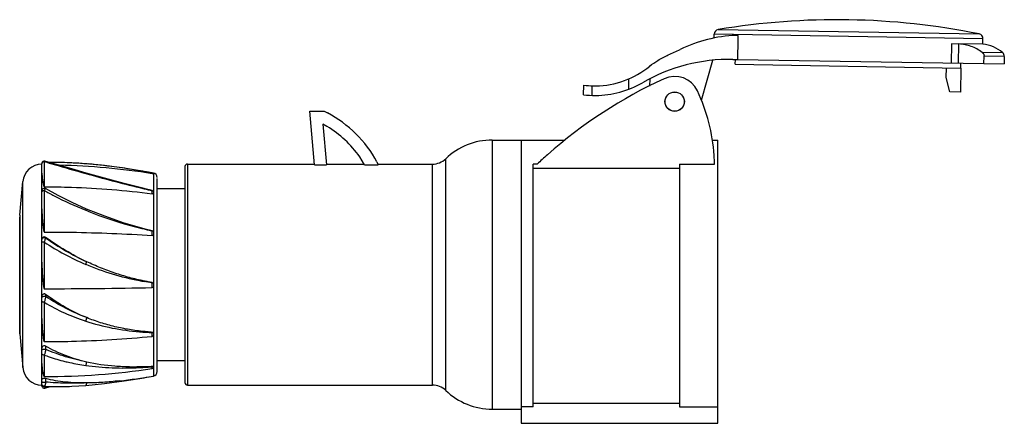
# Model space of a CAD drawing. Header units: millimetres. Extents: x 679 to 884, y 138 to 222.
import ezdxf

# ---------------------------------------------------------------- set-up
doc = ezdxf.new("R2010")
doc.units = ezdxf.units.MM
doc.header["$LTSCALE"] = 30.734
doc.layers.get('0').update_dxf_attribs({"linetype": 'CONTINUOUS'})

msp = doc.modelspace()

# ---------------------------------------------------------------- linework, layer by layer
at = {"color": 7, "linetype": 'Continuous'}
for p, q in [((824.83, 220.09), (879.19, 219.18)), ((823.99, 218.32), (824, 219.12)), ((879.99, 218.18), (824, 219.12)), ((829.02, 218.87), (828.53, 218.88)), ((828.93, 213.86), (829, 217.95)), ((829, 217.95), (829.02, 218.87)), ((879.97, 217.02), (879.99, 218.18)), ((873.42, 217.13), (873.35, 213.13)), ((879.97, 217.02), (873.42, 217.13)), ((874.88, 213.1), (874.95, 217.1)), ((823.68, 213.68), (821.3, 205.35)), ((827.89, 213.89), (828.93, 213.86)), ((828.39, 212.88), (828.41, 213.87)), ((828.93, 213.87), (884.4, 212.94)), ((884.09, 215.27), (879.83, 215.34)), ((880.19, 213.01), (880.22, 214.57)), ((884.43, 214.5), (880.22, 214.57)), ((884.43, 214.5), (884.4, 212.94)), ((828.39, 212.88), (875.39, 212.09)), ((872.35, 210.14), (872.39, 212.14)), ((875.39, 212.09), (875.3, 207.09)), ((875.39, 212.09), (875.4, 213.09)), ((806.18, 209.82), (806.14, 207.65)), ((810.59, 209.85), (810.56, 208.34)), ((873.11, 207.13), (872.35, 210.14)), ((796.78, 206.51), (796.82, 208.52)), ((798.56, 206.38), (798.6, 208.38)), ((875.3, 207.09), (873.11, 207.13)), ((740.74, 191.95), (739.77, 203.09)), ((739.77, 203.09), (742.77, 203.09)), ((742.77, 203.09), (743.45, 202.74)), ((742.51, 200.41), (743.25, 191.95)), ((743.35, 199.93), (742.51, 200.41)), ((777.77, 197.09), (777.77, 141.09)), ((777.77, 197.09), (792.91, 197.09)), ((783.77, 197.09), (783.77, 138.14)), ((823.57, 197.09), (824.77, 197.09)), ((824.77, 138.14), (824.77, 197.09)), ((751.15, 191.95), (750.18, 193.58)), ((768.09, 144.98), (768.09, 193.2)), ((683.96, 145.97), (683.96, 192.22)), ((684.46, 192.61), (684.46, 187.37)), ((693.09, 192.16), (693.1, 192.16)), ((705.25, 190.55), (701.11, 191.22)), ((713.77, 191.59), (713.77, 146.59)), ((714.27, 192.09), (714.27, 146.09)), ((714.27, 192.09), (740.73, 192.09)), ((740.74, 191.95), (743.25, 191.95)), ((743.24, 192.09), (751.07, 192.09)), ((751.15, 191.95), (754.04, 191.95)), ((753.76, 192.53), (754.04, 191.95)), ((753.98, 192.09), (765.32, 192.09)), ((765.32, 146.09), (765.32, 192.09)), ((786.27, 141.56), (786.27, 192.07)), ((787.12, 192.07), (786.27, 192.07)), ((786.27, 191.27), (816.78, 191.27)), ((816.78, 192.07), (824.07, 192.07)), ((816.78, 192.07), (816.78, 141.56)), ((705.19, 190.56), (705.25, 190.55)), ((705.77, 190.46), (705.25, 190.55)), ((705.25, 190.55), (705.25, 190.55)), ((706.94, 190.25), (705.77, 190.46)), ((706.94, 190.25), (706.94, 190.25)), ((706.94, 190.25), (707.18, 190.2)), ((707.18, 190.22), (707.18, 190.07)), ((707.18, 190.05), (707.18, 147.96)), ((707.97, 148.9), (707.97, 189.12)), ((679.36, 181.43), (679.99, 188.45)), ((679.99, 149.73), (679.99, 188.45)), ((707.97, 186.99), (713.77, 186.99)), ((684.46, 186.57), (684.46, 177.95)), ((679.36, 181.43), (679.34, 181.07)), ((679.34, 157.21), (679.34, 181.07)), ((679.36, 181.43), (679.36, 156.75)), ((684.74, 176.83), (684.74, 176.74)), ((684.46, 175.85), (684.46, 166.15)), ((684.74, 164.97), (684.74, 164.53)), ((684.46, 163.33), (684.46, 155.14)), ((679.36, 156.75), (679.34, 157.11)), ((679.36, 156.75), (679.99, 149.73)), ((684.74, 154.21), (684.74, 153.54)), ((684.46, 152.34), (684.46, 147.86)), ((706.94, 149.93), (707.18, 149.95)), ((707.18, 149.95), (706.94, 149.94)), ((707.97, 151.19), (713.77, 151.19)), ((684.46, 145.84), (684.46, 145.73)), ((684.46, 145.73), (689.74, 145.83)), ((684.6, 145.48), (685.5, 145.75)), ((684.74, 147.43), (684.74, 146.72)), ((693.1, 146.03), (696.98, 146.41)), ((714.27, 146.09), (765.32, 146.09)), ((786.27, 141.56), (783.77, 141.56)), ((816.78, 142.26), (786.27, 142.26)), ((816.78, 141.56), (824.77, 141.56)), ((777.77, 141.09), (783.77, 141.09)), ((783.77, 138.14), (824.77, 138.14))]:
    msp.add_line(p, q, dxfattribs=at)
for points in [[(684.6, 192.7), (684.5, 192.71), (684.34, 192.7), (684.19, 192.64), (684.06, 192.53), (683.98, 192.38), (683.96, 192.22)], [(693.21, 190.2), (690.19, 191.07), (687.2, 191.94), (684.6, 192.7)], [(693.1, 192.16), (691.67, 192.26), (690.17, 192.34), (689.74, 192.35)], [(701.11, 191.22), (696.98, 191.77), (693.1, 192.16)], [(705.26, 186.98), (701.13, 188.03), (697.03, 189.13), (693.21, 190.2)], [(684.7, 186.99), (684.66, 187.01), (684.5, 187.05), (684.34, 187.04), (684.19, 186.97), (684.06, 186.86), (683.98, 186.72), (683.96, 186.55)], [(693.28, 182.74), (690.28, 184.09), (687.35, 185.55), (684.7, 186.99)], [(706.94, 186.57), (706.41, 186.7), (705.77, 186.85), (705.26, 186.98)], [(705.26, 178.63), (701.13, 179.82), (697.06, 181.22), (693.28, 182.74)], [(706.94, 178.22), (706.41, 178.34), (705.77, 178.5), (705.26, 178.63)], [(705.25, 147.63), (705.77, 147.72), (706.74, 147.9)], [(683.96, 145.97), (683.98, 145.8), (684.06, 145.66), (684.19, 145.55), (684.34, 145.48), (684.5, 145.47), (684.6, 145.48)], [(689.74, 145.83), (690.17, 145.85), (691.67, 145.93), (693.1, 146.03)], [(696.98, 146.41), (701.11, 146.96), (705.25, 147.63)]]:
    msp.add_lwpolyline(points, dxfattribs=at)
for radius in [2.02, 2]:
    msp.add_circle((815.77, 205.09), radius, dxfattribs=at)
for centre, radius, start, end in [((849.53, 72.14), 150, 78.5981, 99.4784), ((825, 219.11), 1, 99.4784, 179.0383), ((829.87, 189.04), 29.87, 92.5753, 115.656), ((878.99, 218.2), 1, 359.0383, 78.5981), ((879.44, 210.04), 7, 48.3546, 85.6885), ((827.28, 177.39), 36.5, 89.0383, 119.9001), ((883.43, 214.52), 1, 359.0383, 48.3546), ((799.12, 226.37), 18, 270.6167, 309.4779), ((855.42, 119.04), 100, 114.7396, 131.4007), ((815.77, 205.09), 5.25, 24.9569, 114.7396), ((799.12, 226.39), 18.02, 262.6652, 269.0352), ((799.12, 226.36), 17.98, 269.0378, 270.6174), ((799.12, 226.37), 20, 270.4979, 299.9001), ((786.08, 191.27), 38, 3.9358, 24.9569), ((799.2, 227.94), 21.57, 263.5595, 270.2356), ((731.77, 180.64), 25, 28.4006, 62.1395), ((731.77, 180.64), 22.5, 35.1126, 59.0163), ((777.77, 183.09), 14, 90, 133.7654), ((765.32, 196.09), 4, 270, 313.7498), ((849.58, 125.66), 91.17, 131.4007, 133.2472), ((797.04, 191.72), 27.03, 0.7353, 4.5796), ((683.97, 188.09), 4, 90.1755, 174.8881), ((684.39, 51.57), 140.89, 87.8216, 89.5467), ((684.39, 50.77), 141.13, 80.8072, 88.6777), ((686.91, 118.08), 74.32, 87.5089, 87.819), ((686.54, 110.15), 82.26, 85.4363, 87.4913), ((685.65, 97.85), 94.6, 85.1297, 85.4878), ((684.79, 88.1), 104.39, 83.3929, 85.1167), ((682.85, 70.65), 121.94, 82.6574, 83.4302), ((681.06, 56.69), 136.02, 81.684, 82.6622), ((678.84, 41.32), 151.55, 80.9424, 81.6948), ((676.63, 27.28), 165.76, 80.3963, 80.9497), ((714.27, 191.59), 0.5, 90, 180.0023), ((675.02, 17.72), 175.45, 80.1, 80.4007), ((684.39, 52.09), 140, 80.6315, 80.8129), ((700.32, 190.35), 6.62, 357.7878, 359.1606), ((707.02, 189.29), 0.948, 0, 80.6315), ((762.02, 426.9), 246.56, 256.4561, 256.6872), ((607.15, 186.89), 99.79, 359.4413, 359.8146), ((729.85, 286.63), 102.65, 257.1008, 257.2367), ((723.59, 256.64), 80.17, 256.0656, 256.7769), ((716.79, 222.05), 55.5, 234.7251, 244.9541), ((489.48, 178.68), 217.45, 359.6226, 359.8775), ((722.37, 244.17), 67.74, 256.8303, 257.0362), ((720.51, 242.16), 65.37, 258.0188, 258.2314), ((714.5, 221.55), 54.69, 236.6819, 246.954), ((714.37, 221.34), 54.44, 246.9862, 259.3188), ((684.41, 1250.75), 1084.6, 270.00268, 271.19013), ((714.47, 221.78), 54.89, 259.3054, 260.3298), ((716.78, 222.15), 55.61, 258.039, 260.0556), ((465.25, 167.89), 241.69, 359.6427, 359.8858), ((717.68, 225.98), 59.54, 259.6105, 259.8424), ((714.88, 224.74), 57.88, 262.1107, 262.3479), ((708.34, 208.62), 51.59, 265.4838, 266.5604), ((710.22, 206.28), 49.3, 264.2208, 266.4604), ((558.19, 157.42), 148.75, 359.5451, 359.8569), ((712.71, 226.17), 69.34, 265.2227, 265.4193), ((708.86, 226.34), 69.31, 268.4094, 268.6057), ((683.97, 150.09), 4, 185.1119, 269.8245), ((700.73, 218), 68.36, 272.9795, 273.7918), ((703.01, 211.13), 61.28, 272.0979, 273.8959), ((675.87, 150.09), 31.07, 359.0096, 359.7024), ((684.4, 299.29), 151.43, 270.0236, 278.5599), ((684.39, 286.09), 140, 276.4497, 279.3685), ((707.02, 148.89), 0.948, 279.3685, 360), ((684.46, 146.23), 0.5, 180, 270.029), ((684.39, 286.09), 140, 269.8245, 269.8332), ((687.18, 211.52), 65.74, 270.0282, 272.229), ((714.27, 146.59), 0.5, 179.9977, 270), ((765.32, 142.09), 4, 46.2502, 90), ((777.77, 155.09), 14, 226.2364, 270)]:
    msp.add_arc(centre, radius, start, end, dxfattribs=at)
for points, knots in [([(810.56, 212.48), (811.1, 212.92), (812.36, 213.78), (814.53, 214.87), (816.11, 215.57), (816.94, 215.96)], [0, 0, 0, 0, 0.287705, 0.622889, 1, 1, 1, 1]), ([(879.83, 215.34), (879.48, 215.61), (878.74, 216.08), (877.53, 216.61), (876.26, 216.96), (875.39, 217.07), (874.95, 217.1)], [0, 0, 0, 0, 0.249976, 0.499995, 0.749977, 1, 1, 1, 1]), ([(879.83, 215.34), (879.89, 215.29), (879.97, 215.22), (880.06, 215.1), (880.12, 215), (880.16, 214.9), (880.21, 214.76), (880.22, 214.65), (880.22, 214.57)], [0, 0, 0, 0, 0.249744, 0.374943, 0.500076, 0.625154, 0.750347, 1, 1, 1, 1]), ([(684.46, 192.61), (684.39, 192.61), (684.25, 192.58), (684.08, 192.47), (683.98, 192.32), (683.96, 192.21), (683.96, 192.15)], [0, 0, 0, 0, 0.276852, 0.549516, 0.793382, 1, 1, 1, 1]), ([(684.6, 192.7), (684.58, 192.7), (684.56, 192.7), (684.52, 192.68), (684.49, 192.65), (684.47, 192.62), (684.46, 192.61)], [0, 0, 0, 0, 0.186507, 0.399368, 0.666649, 1, 1, 1, 1]), ([(684.46, 192.61), (685.15, 192.41), (688.03, 191.58), (690.9, 190.75), (693.09, 190.14)], [0, 0, 0, 0, 0.241402, 1, 1, 1, 1]), ([(683.96, 190.19), (683.96, 189.99), (683.98, 189.68), (684.03, 189.26), (684.07, 188.97), (684.1, 188.73), (684.13, 188.55), (684.17, 188.36), (684.2, 188.17), (684.24, 188.01), (684.26, 187.87), (684.29, 187.77), (684.31, 187.67), (684.34, 187.58), (684.36, 187.52), (684.38, 187.46), (684.4, 187.41), (684.44, 187.37), (684.46, 187.37)], [0, 0, 0, 0, 0.207719, 0.321996, 0.443083, 0.506144, 0.570862, 0.637231, 0.705248, 0.774931, 0.810416, 0.846353, 0.88278, 0.91979, 0.938589, 0.957696, 0.977421, 1, 1, 1, 1]), ([(693.09, 190.14), (693.1, 190.15), (693.12, 190.17), (693.16, 190.2), (693.2, 190.21), (693.21, 190.2)], [0, 0, 0, 0, 0.326456, 0.709491, 1, 1, 1, 1]), ([(693.09, 190.14), (694.93, 189.62), (698.65, 188.6), (702.39, 187.65), (704.28, 187.2)], [0, 0, 0, 0, 0.4952, 1, 1, 1, 1]), ([(705.25, 190.55), (705.53, 190.5), (706.09, 190.4), (706.66, 190.3), (706.94, 190.25)], [0, 0, 0, 0, 0.498775, 1, 1, 1, 1]), ([(684.46, 187.37), (686.34, 187.37), (693.85, 187.25), (701.35, 186.65), (706.93, 185.92)], [0, 0, 0, 0, 0.250438, 1, 1, 1, 1]), ([(684.7, 186.99), (684.7, 186.99), (684.68, 186.99), (684.65, 186.97), (684.62, 186.94), (684.59, 186.89), (684.56, 186.83), (684.51, 186.72), (684.48, 186.64), (684.46, 186.57)], [0, 0, 0, 0, 0.043931, 0.102424, 0.186668, 0.298748, 0.438094, 0.603152, 1, 1, 1, 1]), ([(705.25, 186.96), (705.25, 186.97), (705.25, 186.97), (705.25, 186.98), (705.26, 186.98)], [0, 0, 0, 0, 0.722762, 1, 1, 1, 1]), ([(705.25, 186.96), (705.39, 186.93), (705.67, 186.86), (706.09, 186.76), (706.52, 186.67), (706.8, 186.6), (706.94, 186.57)], [0, 0, 0, 0, 0.249737, 0.499665, 0.749827, 1, 1, 1, 1]), ([(684.46, 186.57), (684.39, 186.57), (684.26, 186.56), (684.09, 186.49), (683.98, 186.4), (683.96, 186.32), (683.96, 186.29)], [0, 0, 0, 0, 0.32656, 0.620667, 0.841519, 1, 1, 1, 1]), ([(684.46, 186.57), (685.15, 186.2), (687.96, 184.71), (690.86, 183.38), (693.09, 182.48)], [0, 0, 0, 0, 0.24639, 1, 1, 1, 1]), ([(707.18, 185.89), (707.12, 185.9), (707.04, 185.91), (706.95, 185.92), (706.93, 185.92)], [0, 0, 0, 0, 0.750041, 1, 1, 1, 1]), ([(706.94, 186.57), (706.94, 186.57), (706.94, 186.57), (706.94, 186.57), (706.94, 186.57)], [0, 0, 0, 0, 0.732153, 1, 1, 1, 1]), ([(683.96, 182.78), (683.96, 182.59), (683.96, 182.21), (683.99, 181.62), (684.03, 181.03), (684.07, 180.53), (684.1, 180.12), (684.13, 179.81), (684.17, 179.5), (684.2, 179.24), (684.22, 179.03), (684.24, 178.88), (684.26, 178.72), (684.29, 178.56), (684.31, 178.43), (684.33, 178.32), (684.34, 178.24), (684.36, 178.16), (684.38, 178.09), (684.4, 178.02), (684.42, 177.97), (684.44, 177.95), (684.46, 177.95)], [0, 0, 0, 0, 0.116883, 0.236296, 0.358133, 0.48228, 0.545183, 0.608618, 0.672571, 0.737028, 0.769442, 0.801977, 0.834633, 0.867409, 0.900308, 0.916806, 0.933337, 0.949906, 0.966521, 0.983208, 0.991621, 1, 1, 1, 1]), ([(693.09, 182.48), (693.11, 182.52), (693.14, 182.58), (693.19, 182.66), (693.22, 182.71), (693.25, 182.73), (693.27, 182.74), (693.28, 182.74)], [0, 0, 0, 0, 0.391925, 0.698282, 0.812943, 0.900337, 1, 1, 1, 1]), ([(693.09, 182.48), (694, 182.11), (697.66, 180.69), (701.42, 179.53), (704.28, 178.82)], [0, 0, 0, 0, 0.249675, 1, 1, 1, 1]), ([(705.25, 178.59), (705.25, 178.59), (705.25, 178.61), (705.26, 178.62), (705.26, 178.63), (705.26, 178.63), (705.26, 178.63), (705.26, 178.63), (705.26, 178.63)], [0, 0, 0, 0, 0.406511, 0.726908, 0.844215, 0.929899, 0.982217, 1, 1, 1, 1]), ([(705.25, 178.59), (705.39, 178.56), (705.67, 178.48), (706.09, 178.39), (706.52, 178.3), (706.8, 178.24), (706.94, 178.21)], [0, 0, 0, 0, 0.250263, 0.500347, 0.750232, 1, 1, 1, 1]), ([(684.74, 176.83), (684.67, 176.89), (684.48, 176.96), (684.2, 176.88), (684, 176.67), (683.96, 176.49), (683.96, 176.4)], [0, 0, 0, 0, 0.253571, 0.507763, 0.756056, 1, 1, 1, 1]), ([(683.96, 176.33), (683.96, 176.41), (684, 176.6), (684.21, 176.8), (684.5, 176.85), (684.67, 176.79), (684.74, 176.74)], [0, 0, 0, 0, 0.229539, 0.49871, 0.768895, 1, 1, 1, 1]), ([(684.46, 177.95), (686.34, 177.95), (693.84, 177.89), (701.33, 177.6), (706.93, 177.24)], [0, 0, 0, 0, 0.250886, 1, 1, 1, 1]), ([(684.74, 176.74), (684.74, 176.74), (684.73, 176.73), (684.72, 176.7), (684.7, 176.64), (684.67, 176.56), (684.63, 176.45), (684.59, 176.32), (684.53, 176.12), (684.49, 175.96), (684.46, 175.85)], [0, 0, 0, 0, 0.013925, 0.036231, 0.105222, 0.204187, 0.329304, 0.476119, 0.640026, 1, 1, 1, 1]), ([(693.3, 171.77), (691.79, 172.48), (688.85, 174.04), (686.08, 175.86), (684.74, 176.83)], [0, 0, 0, 0, 0.502445, 1, 1, 1, 1]), ([(707.18, 177.22), (707.14, 177.23), (707.06, 177.23), (706.97, 177.24), (706.93, 177.24)], [0, 0, 0, 0, 0.50014, 1, 1, 1, 1]), ([(706.94, 178.21), (706.94, 178.21), (706.94, 178.21), (706.94, 178.22), (706.94, 178.22)], [0, 0, 0, 0, 0.723847, 1, 1, 1, 1]), ([(684.46, 175.85), (684.39, 175.85), (684.29, 175.85), (684.17, 175.85), (684.09, 175.84), (684.03, 175.84), (683.99, 175.83), (683.97, 175.83), (683.96, 175.82), (683.96, 175.82)], [0, 0, 0, 0, 0.400254, 0.582283, 0.736766, 0.85513, 0.936209, 0.981934, 1, 1, 1, 1]), ([(683.96, 171.71), (683.96, 171.47), (683.96, 171.01), (683.99, 170.31), (684.03, 169.61), (684.07, 169.02), (684.1, 168.56), (684.13, 168.21), (684.17, 167.86), (684.2, 167.56), (684.22, 167.33), (684.24, 167.16), (684.26, 166.98), (684.29, 166.81), (684.31, 166.67), (684.33, 166.55), (684.34, 166.47), (684.36, 166.38), (684.38, 166.31), (684.39, 166.25), (684.41, 166.21), (684.42, 166.17), (684.44, 166.15), (684.46, 166.15)], [0, 0, 0, 0, 0.124728, 0.249774, 0.375023, 0.500357, 0.56302, 0.625662, 0.688267, 0.750822, 0.782076, 0.813312, 0.844529, 0.875724, 0.906897, 0.922475, 0.938047, 0.953613, 0.969173, 0.976952, 0.98473, 0.992505, 1, 1, 1, 1]), ([(693.09, 171.23), (693.11, 171.29), (693.16, 171.41), (693.22, 171.56), (693.26, 171.65), (693.28, 171.7), (693.29, 171.74), (693.3, 171.76), (693.3, 171.77)], [0, 0, 0, 0, 0.356793, 0.667807, 0.792966, 0.89203, 0.961779, 1, 1, 1, 1]), ([(705.25, 167.75), (704.74, 167.86), (703.72, 168.09), (701.68, 168.6), (699.16, 169.37), (696.19, 170.47), (694.25, 171.32), (693.3, 171.77)], [0, 0, 0, 0, 0.124197, 0.248656, 0.498304, 0.748848, 1, 1, 1, 1]), ([(706.94, 167.42), (706.66, 167.47), (706.1, 167.58), (705.53, 167.69), (705.25, 167.75)], [0, 0, 0, 0, 0.50031, 1, 1, 1, 1]), ([(705.25, 167.67), (705.25, 167.68), (705.25, 167.7), (705.26, 167.72), (705.26, 167.74), (705.26, 167.75), (705.25, 167.75)], [0, 0, 0, 0, 0.345228, 0.654987, 0.883267, 1, 1, 1, 1]), ([(706.94, 167.41), (706.8, 167.43), (706.51, 167.46), (706.09, 167.52), (705.67, 167.59), (705.39, 167.64), (705.25, 167.67)], [0, 0, 0, 0, 0.249861, 0.499869, 0.749889, 1, 1, 1, 1]), ([(707.18, 166.38), (707.14, 166.38), (707.06, 166.38), (706.97, 166.38), (706.93, 166.38)], [0, 0, 0, 0, 0.499911, 1, 1, 1, 1]), ([(706.94, 167.41), (706.94, 167.41), (706.94, 167.41), (706.94, 167.42), (706.94, 167.42)], [0, 0, 0, 0, 0.65094, 1, 1, 1, 1]), ([(684.74, 164.97), (684.7, 165), (684.62, 165.04), (684.48, 165.07), (684.34, 165.06), (684.16, 164.98), (684, 164.8), (683.96, 164.61), (683.96, 164.52)], [0, 0, 0, 0, 0.125942, 0.252231, 0.378579, 0.504656, 0.753068, 1, 1, 1, 1]), ([(683.96, 164.2), (683.96, 164.27), (684.01, 164.43), (684.23, 164.58), (684.49, 164.62), (684.67, 164.57), (684.74, 164.53)], [0, 0, 0, 0, 0.20201, 0.466029, 0.755844, 1, 1, 1, 1]), ([(684.74, 164.53), (684.73, 164.45), (684.7, 164.26), (684.64, 163.97), (684.55, 163.65), (684.49, 163.43), (684.46, 163.33)], [0, 0, 0, 0, 0.198589, 0.453414, 0.731046, 1, 1, 1, 1]), ([(693.3, 160.13), (691.78, 160.74), (688.81, 162.17), (686.06, 163.97), (684.74, 164.97)], [0, 0, 0, 0, 0.497628, 1, 1, 1, 1]), ([(693.3, 160.13), (691.8, 160.71), (688.86, 162.02), (686.08, 163.64), (684.74, 164.53)], [0, 0, 0, 0, 0.499142, 1, 1, 1, 1]), ([(684.46, 163.33), (684.39, 163.33), (684.29, 163.33), (684.17, 163.36), (684.09, 163.39), (684.03, 163.43), (683.98, 163.47), (683.96, 163.52), (683.96, 163.54)], [0, 0, 0, 0, 0.348191, 0.51058, 0.65378, 0.772207, 0.866607, 1, 1, 1, 1]), ([(684.46, 163.33), (685.82, 162.51), (688.63, 161.05), (691.59, 159.9), (693.09, 159.41)], [0, 0, 0, 0, 0.501364, 1, 1, 1, 1]), ([(693.09, 159.41), (693.15, 159.53), (693.22, 159.72), (693.28, 159.97), (693.3, 160.08), (693.3, 160.13)], [0, 0, 0, 0, 0.541426, 0.797284, 1, 1, 1, 1]), ([(705.26, 157.23), (704.74, 157.29), (703.72, 157.4), (701.69, 157.7), (699.17, 158.21), (696.19, 159.04), (694.25, 159.74), (693.3, 160.13)], [0, 0, 0, 0, 0.124945, 0.249848, 0.499539, 0.749432, 1, 1, 1, 1]), ([(683.96, 159.93), (683.96, 159.72), (683.96, 159.29), (683.99, 158.66), (684.03, 158.04), (684.07, 157.53), (684.1, 157.13), (684.13, 156.83), (684.17, 156.54), (684.2, 156.25), (684.24, 156.01), (684.26, 155.82), (684.29, 155.67), (684.31, 155.53), (684.34, 155.42), (684.36, 155.32), (684.38, 155.26), (684.4, 155.2), (684.42, 155.16), (684.44, 155.14), (684.46, 155.14)], [0, 0, 0, 0, 0.131998, 0.262131, 0.390293, 0.516378, 0.578611, 0.640289, 0.701402, 0.761941, 0.821905, 0.851673, 0.881305, 0.910809, 0.940211, 0.954893, 0.969594, 0.984397, 0.991965, 1, 1, 1, 1]), ([(693.09, 159.41), (694.9, 158.82), (698.6, 157.86), (702.38, 157.34), (704.28, 157.19)], [0, 0, 0, 0, 0.499872, 1, 1, 1, 1]), ([(684.46, 155.14), (686.34, 155.14), (693.84, 155.23), (701.34, 155.69), (706.93, 156.24)], [0, 0, 0, 0, 0.250682, 1, 1, 1, 1]), ([(705.25, 157.13), (705.25, 157.15), (705.26, 157.18), (705.26, 157.22), (705.26, 157.23)], [0, 0, 0, 0, 0.527949, 1, 1, 1, 1]), ([(705.25, 157.13), (705.39, 157.12), (705.67, 157.1), (706.09, 157.08), (706.52, 157.06), (706.8, 157.06), (706.94, 157.05)], [0, 0, 0, 0, 0.249395, 0.499176, 0.749614, 1, 1, 1, 1]), ([(706.94, 157.07), (706.66, 157.09), (706.24, 157.13), (705.68, 157.19), (705.4, 157.22), (705.26, 157.23)], [0, 0, 0, 0, 0.500802, 0.750579, 1, 1, 1, 1]), ([(706.94, 157.05), (706.94, 157.06), (706.94, 157.06), (706.94, 157.07), (706.94, 157.07)], [0, 0, 0, 0, 0.78705, 1, 1, 1, 1]), ([(684.74, 154.21), (684.66, 154.25), (684.48, 154.3), (684.21, 154.25), (684.04, 154.11), (683.97, 153.97), (683.96, 153.89), (683.96, 153.86)], [0, 0, 0, 0, 0.269229, 0.541554, 0.783992, 0.894247, 1, 1, 1, 1]), ([(693.3, 150.89), (691.8, 151.24), (688.85, 152.11), (686.06, 153.43), (684.74, 154.21)], [0, 0, 0, 0, 0.501525, 1, 1, 1, 1]), ([(683.96, 153.38), (683.96, 153.4), (683.97, 153.44), (684.03, 153.48), (684.11, 153.53), (684.23, 153.56), (684.37, 153.57), (684.54, 153.58), (684.67, 153.56), (684.74, 153.54)], [0, 0, 0, 0, 0.055302, 0.133312, 0.24606, 0.392282, 0.558707, 0.725738, 1, 1, 1, 1]), ([(684.46, 152.34), (684.39, 152.34), (684.25, 152.36), (684.08, 152.46), (683.98, 152.6), (683.96, 152.71), (683.96, 152.75)], [0, 0, 0, 0, 0.287195, 0.563852, 0.8027, 1, 1, 1, 1]), ([(684.74, 153.54), (684.72, 153.32), (684.67, 152.99), (684.56, 152.59), (684.5, 152.41), (684.46, 152.34)], [0, 0, 0, 0, 0.545856, 0.798079, 1, 1, 1, 1]), ([(684.46, 152.34), (684.8, 152.21), (686.21, 151.71), (687.64, 151.3), (688.73, 151.03)], [0, 0, 0, 0, 0.24857, 1, 1, 1, 1]), ([(693.3, 150.89), (691.82, 151.19), (688.91, 151.91), (686.1, 152.94), (684.74, 153.54)], [0, 0, 0, 0, 0.504693, 1, 1, 1, 1]), ([(683.96, 150.61), (683.96, 150.47), (683.96, 150.21), (683.99, 149.81), (684.03, 149.44), (684.07, 149.09), (684.12, 148.8), (684.17, 148.58), (684.2, 148.43), (684.24, 148.28), (684.28, 148.15), (684.31, 148.06), (684.34, 147.99), (684.38, 147.92), (684.43, 147.86), (684.46, 147.86)], [0, 0, 0, 0, 0.144512, 0.282981, 0.415396, 0.541737, 0.662015, 0.719908, 0.776343, 0.831395, 0.88525, 0.91188, 0.938535, 0.965833, 1, 1, 1, 1]), ([(688.73, 151.03), (689.08, 150.94), (690.53, 150.61), (691.98, 150.34), (693.09, 150.19)], [0, 0, 0, 0, 0.248339, 1, 1, 1, 1]), ([(693.09, 150.19), (693.12, 150.22), (693.18, 150.32), (693.24, 150.49), (693.28, 150.69), (693.29, 150.83), (693.3, 150.89)], [0, 0, 0, 0, 0.198659, 0.450212, 0.727971, 1, 1, 1, 1]), ([(693.09, 150.19), (694.92, 149.92), (698.65, 149.6), (702.4, 149.64), (704.28, 149.74)], [0, 0, 0, 0, 0.494946, 1, 1, 1, 1]), ([(705.26, 149.89), (704.24, 149.86), (702.21, 149.83), (698.2, 150.02), (695.23, 150.45), (693.3, 150.89)], [0, 0, 0, 0, 0.254207, 0.505663, 1, 1, 1, 1]), ([(705.25, 149.79), (705.39, 149.8), (705.67, 149.82), (706.23, 149.86), (706.66, 149.9), (706.94, 149.93)], [0, 0, 0, 0, 0.248856, 0.498479, 1, 1, 1, 1]), ([(705.25, 149.79), (705.25, 149.8), (705.25, 149.81), (705.26, 149.85), (705.26, 149.87), (705.26, 149.89)], [0, 0, 0, 0, 0.173746, 0.421534, 1, 1, 1, 1]), ([(706.94, 149.94), (706.8, 149.93), (706.52, 149.92), (706.1, 149.92), (705.68, 149.91), (705.4, 149.9), (705.26, 149.89)], [0, 0, 0, 0, 0.250617, 0.500974, 0.750723, 1, 1, 1, 1]), ([(706.94, 149.93), (706.94, 149.93), (706.94, 149.93), (706.94, 149.93), (706.94, 149.94)], [0, 0, 0, 0, 0.171602, 1, 1, 1, 1]), ([(684.74, 147.43), (684.66, 147.46), (684.52, 147.47), (684.34, 147.46), (684.21, 147.45), (684.11, 147.41), (684.02, 147.37), (683.96, 147.32), (683.96, 147.28)], [0, 0, 0, 0, 0.312544, 0.479141, 0.633732, 0.765822, 0.870275, 1, 1, 1, 1]), ([(683.96, 146.77), (683.96, 146.77), (683.98, 146.75), (684.03, 146.74), (684.12, 146.72), (684.23, 146.71), (684.37, 146.71), (684.54, 146.71), (684.66, 146.71), (684.74, 146.72)], [0, 0, 0, 0, 0.025892, 0.088456, 0.197963, 0.35004, 0.527733, 0.70746, 1, 1, 1, 1]), ([(684.46, 145.84), (684.39, 145.84), (684.25, 145.87), (684.08, 146), (683.98, 146.16), (683.96, 146.29), (683.96, 146.34)], [0, 0, 0, 0, 0.264884, 0.53324, 0.782996, 1, 1, 1, 1]), ([(683.96, 146.09), (683.97, 146.08), (683.98, 146.05), (683.99, 146.03), (684.01, 146.01)], [0, 0, 0, 0, 0.23025, 1, 1, 1, 1]), ([(684.74, 146.72), (684.73, 146.61), (684.71, 146.4), (684.66, 146.17), (684.6, 146.01), (684.56, 145.93), (684.51, 145.87), (684.48, 145.85), (684.46, 145.84)], [0, 0, 0, 0, 0.351204, 0.649355, 0.769228, 0.866872, 0.942531, 1, 1, 1, 1]), ([(684.46, 145.84), (684.68, 145.83), (685.6, 145.79), (686.52, 145.78), (687.22, 145.78)], [0, 0, 0, 0, 0.246817, 1, 1, 1, 1]), ([(684.72, 145.73), (684.71, 145.7), (684.7, 145.64), (684.67, 145.55), (684.63, 145.49), (684.6, 145.48)], [0, 0, 0, 0, 0.352968, 0.634416, 1, 1, 1, 1]), ([(693.3, 146.53), (691.82, 146.52), (688.95, 146.62), (686.1, 147.08), (684.74, 147.43)], [0, 0, 0, 0, 0.512937, 1, 1, 1, 1]), ([(693.3, 146.53), (691.83, 146.47), (688.98, 146.43), (686.12, 146.58), (684.74, 146.72)], [0, 0, 0, 0, 0.512868, 1, 1, 1, 1]), ([(693.1, 146.03), (693.13, 146.03), (693.17, 146.06), (693.21, 146.12), (693.25, 146.21), (693.29, 146.35), (693.3, 146.47), (693.3, 146.53)], [0, 0, 0, 0, 0.150789, 0.25088, 0.370221, 0.660789, 1, 1, 1, 1]), ([(700.11, 146.98), (698.97, 146.85), (696.7, 146.64), (694.42, 146.54), (693.3, 146.53)], [0, 0, 0, 0, 0.506768, 1, 1, 1, 1])]:
    msp.add_open_spline(points, degree=3, knots=knots, dxfattribs=at)
for points in [[(707.18, 190.05), (707.1, 190.06), (707.01, 190.08), (706.93, 190.09)], [(707.18, 190.05), (707.18, 190.06), (707.18, 190.06), (707.18, 190.07)], [(707.18, 156.27), (707.1, 156.26), (707.01, 156.25), (706.93, 156.24)], [(707.18, 149.59), (707.1, 149.57), (707.01, 149.56), (706.93, 149.55)]]:
    msp.add_open_spline(points, degree=3, dxfattribs=at)

doc.saveas('drawing.dxf')
